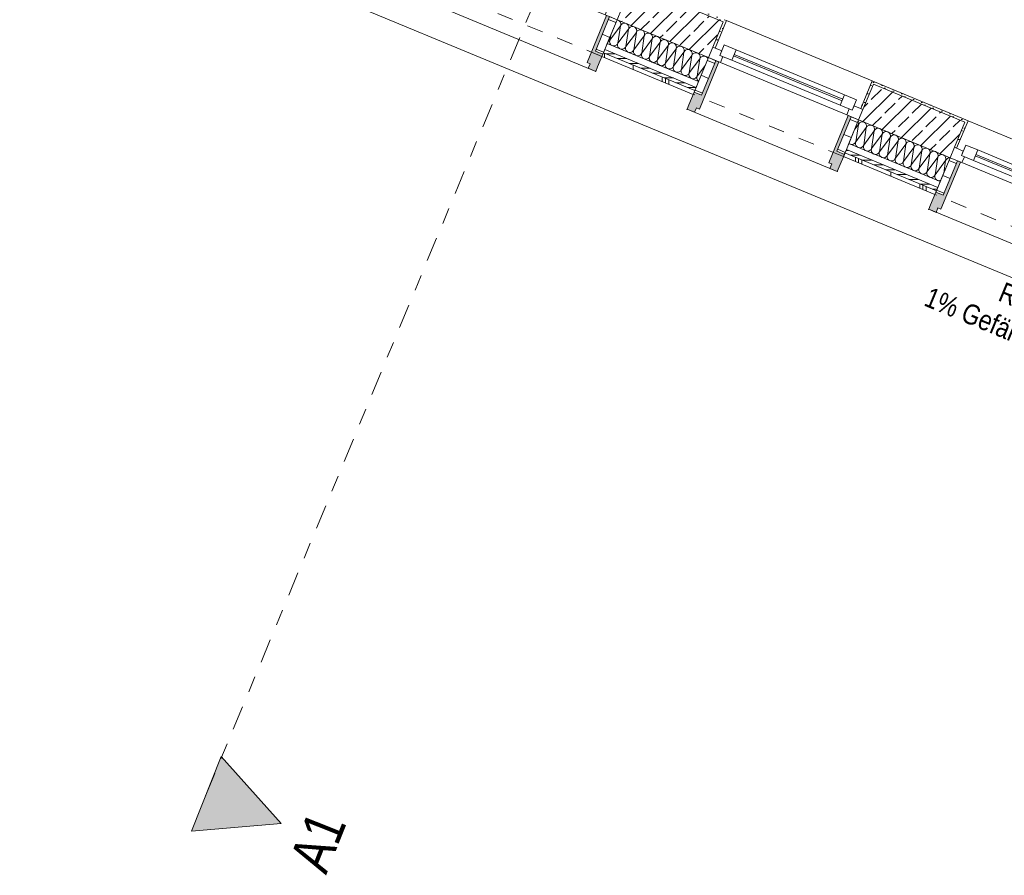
# Model space of a CAD drawing. Header units: metres. Extents: x -79 to 740, y -195 to 69.
# Tile 10 of 200: x -6 to 0, y -12 to -7. Entities that reach past the tile are written whole.
import ezdxf

# ---------------------------------------------------------------- set-up
doc = ezdxf.new("R2010")
doc.units = ezdxf.units.M
doc.header["$MEASUREMENT"] = 0
doc.linetypes.add('Schnittlinie', pattern=[0.3, 0.15, -0.075, 0, -0.075])
doc.linetypes.add('Strichlinie eng', pattern=[0.115, 0.075, -0.04])
for name, color, linetype in [('00 Linien_Kreise_Splines', 7, 'Continuous'), ('70 Entwässerung_Regenwasser', 7, 'Continuous'), ('Neubau_10 Wand außen', 7, 'Continuous')]:
    doc.layers.add(name, color=color, linetype=linetype)
doc.styles.add('ERSTELLTER_STIL_2', font='ARIALN.TTF')
pattern_1 = [(90, (0.02, 0), (-0.4, 0), []), (90, (0, 0), (-0.4, 0), []), (90, (-0.02, 0), (-0.4, 0), []), (90, (0.2, 1), (-0.2, 0), [])]
pattern_2 = [(0, (0, 0), (0, 0.03), [])]
pattern_3 = [(45, (0, 0), (-0.01767767, 0.01767767), [0, -0.025])]
pattern_4 = [(45, (0, 0), (-0.0848528, 0.0848528), []), (45, (-0.04243, 0.04243), (-0.0848528, 0.0848528), [0.09, -0.03])]
pattern_5 = [(0, (0, 0), (0, 0.1), [])]

# ---------------------------------------------------------------- blocks, each defined once
blk = doc.blocks.new('*X198')
at = {"layer": 'Neubau_10 Wand außen', "color": 8, "linetype": 'Continuous', "lineweight": 9}
for p, q in [((-2.3447, -7.0543), (-2.2793, -6.966)), ((-2.2987, -6.9296), (-2.3012, -6.9294)), ((-2.2937, -6.9311), (-2.2987, -6.9296)), ((-2.2954, -7.0747), (-2.2793, -6.966)), ((-2.2891, -6.9336), (-2.2937, -6.9311)), ((-2.285, -6.9369), (-2.2891, -6.9336)), ((-2.2817, -6.941), (-2.285, -6.9369)), ((-2.2793, -6.9456), (-2.2817, -6.941)), ((-2.2777, -6.9506), (-2.2793, -6.9456)), ((-2.2793, -6.966), (-2.2777, -6.961)), ((-2.2768, -6.9614), (-2.2793, -6.966)), ((-2.2772, -6.9558), (-2.2777, -6.9506)), ((-2.2777, -6.961), (-2.2772, -6.9558)), ((-2.2735, -6.9573), (-2.2768, -6.9614)), ((-2.2694, -6.954), (-2.2735, -6.9573)), ((-2.2648, -6.9515), (-2.2694, -6.954)), ((-2.2598, -6.95), (-2.2648, -6.9515)), ((-2.2546, -6.9495), (-2.2598, -6.95)), ((-2.2494, -6.95), (-2.2546, -6.9495)), ((-2.2444, -6.9515), (-2.2494, -6.95)), ((-2.2398, -6.954), (-2.2444, -6.9515)), ((-2.2358, -6.9573), (-2.2398, -6.954)), ((-2.2325, -6.9614), (-2.2358, -6.9573)), ((-2.23, -6.966), (-2.2325, -6.9614)), ((-2.2285, -6.971), (-2.23, -6.966)), ((-2.228, -6.9762), (-2.2285, -6.971)), ((-2.2202, -6.9744), (-2.2242, -6.9777)), ((-2.2156, -6.972), (-2.2202, -6.9744)), ((-2.2106, -6.9704), (-2.2156, -6.972)), ((-2.2054, -6.9699), (-2.2106, -6.9704)), ((-2.2002, -6.9704), (-2.2054, -6.9699)), ((-2.1951, -6.972), (-2.2002, -6.9704)), ((-2.1905, -6.9744), (-2.1951, -6.972)), ((-2.1865, -6.9777), (-2.1905, -6.9744)), ((-2.3447, -7.0543), (-2.3401, -7.0234)), ((-2.2954, -7.0747), (-2.23, -6.9864)), ((-2.2462, -7.0951), (-2.23, -6.9864)), ((-2.2462, -7.0951), (-2.1807, -7.0068)), ((-2.23, -6.9864), (-2.2285, -6.9814)), ((-2.2275, -6.9818), (-2.23, -6.9864)), ((-2.2285, -6.9814), (-2.228, -6.9762)), ((-2.2242, -6.9777), (-2.2275, -6.9818)), ((-2.1969, -7.1156), (-2.1807, -7.0068)), ((-2.1969, -7.1156), (-2.1314, -7.0272)), ((-2.1832, -6.9818), (-2.1865, -6.9777)), ((-2.1807, -6.9864), (-2.1832, -6.9818)), ((-2.1792, -6.9914), (-2.1807, -6.9864)), ((-2.1807, -7.0068), (-2.1792, -7.0018)), ((-2.1783, -7.0022), (-2.1807, -7.0068)), ((-2.1787, -6.9966), (-2.1792, -6.9914)), ((-2.1792, -7.0018), (-2.1787, -6.9966)), ((-2.1749, -6.9981), (-2.1783, -7.0022)), ((-2.1709, -6.9948), (-2.1749, -6.9981)), ((-2.1663, -6.9924), (-2.1709, -6.9948)), ((-2.1613, -6.9909), (-2.1663, -6.9924)), ((-2.1561, -6.9903), (-2.1613, -6.9909)), ((-2.1509, -6.9909), (-2.1561, -6.9903)), ((-2.1459, -6.9924), (-2.1509, -6.9909)), ((-2.1476, -7.136), (-2.1314, -7.0272)), ((-2.1413, -6.9948), (-2.1459, -6.9924)), ((-2.1372, -6.9981), (-2.1413, -6.9948)), ((-2.1339, -7.0022), (-2.1372, -6.9981)), ((-2.1314, -7.0068), (-2.1339, -7.0022)), ((-2.1299, -7.0118), (-2.1314, -7.0068)), ((-2.1314, -7.0272), (-2.1299, -7.0222)), ((-2.129, -7.0226), (-2.1314, -7.0272)), ((-2.1294, -7.017), (-2.1299, -7.0118)), ((-2.1299, -7.0222), (-2.1294, -7.017)), ((-2.1257, -7.0186), (-2.129, -7.0226)), ((-2.1216, -7.0152), (-2.1257, -7.0186)), ((-2.117, -7.0128), (-2.1216, -7.0152)), ((-2.112, -7.0113), (-2.117, -7.0128)), ((-2.1068, -7.0107), (-2.112, -7.0113)), ((-2.1016, -7.0113), (-2.1068, -7.0107)), ((-2.0966, -7.0128), (-2.1016, -7.0113)), ((-2.092, -7.0152), (-2.0966, -7.0128)), ((-2.088, -7.0186), (-2.092, -7.0152)), ((-2.0846, -7.0226), (-2.088, -7.0186)), ((-2.0822, -7.0272), (-2.0846, -7.0226)), ((-2.0807, -7.0322), (-2.0822, -7.0272)), ((-2.0801, -7.0374), (-2.0807, -7.0322)), ((-2.0723, -7.0357), (-2.0764, -7.039)), ((-2.0677, -7.0332), (-2.0723, -7.0357)), ((-2.0627, -7.0317), (-2.0677, -7.0332)), ((-2.0575, -7.0312), (-2.0627, -7.0317)), ((-2.0523, -7.0317), (-2.0575, -7.0312)), ((-2.0473, -7.0332), (-2.0523, -7.0317)), ((-2.0427, -7.0357), (-2.0473, -7.0332)), ((-2.0387, -7.039), (-2.0427, -7.0357)), ((-2.3588, -7.0686), (-2.3545, -7.0663)), ((-2.3545, -7.0663), (-2.3505, -7.063)), ((-2.3505, -7.063), (-2.3472, -7.0589)), ((-2.3472, -7.0589), (-2.3447, -7.0543)), ((-2.3462, -7.0593), (-2.3468, -7.0645)), ((-2.3468, -7.0645), (-2.3462, -7.0697)), ((-2.3447, -7.0543), (-2.3462, -7.0593)), ((-2.3462, -7.0697), (-2.3447, -7.0747)), ((-2.3447, -7.0747), (-2.3423, -7.0793)), ((-2.3423, -7.0793), (-2.3389, -7.0834)), ((-2.3389, -7.0834), (-2.3349, -7.0867)), ((-2.3349, -7.0867), (-2.3303, -7.0892)), ((-2.3303, -7.0892), (-2.3253, -7.0907)), ((-2.3253, -7.0907), (-2.3201, -7.0912)), ((-2.3201, -7.0912), (-2.3149, -7.0907)), ((-2.3149, -7.0907), (-2.3099, -7.0892)), ((-2.3099, -7.0892), (-2.3053, -7.0867)), ((-2.3053, -7.0867), (-2.3012, -7.0834)), ((-2.3012, -7.0834), (-2.2979, -7.0793)), ((-2.2979, -7.0793), (-2.2954, -7.0747)), ((-2.297, -7.0797), (-2.2975, -7.0849)), ((-2.2975, -7.0849), (-2.297, -7.0901)), ((-2.2954, -7.0747), (-2.297, -7.0797)), ((-2.297, -7.0901), (-2.2954, -7.0951)), ((-2.2954, -7.0951), (-2.293, -7.0998)), ((-2.2486, -7.0998), (-2.2462, -7.0951)), ((-2.2462, -7.0951), (-2.2477, -7.1001)), ((-2.1476, -7.136), (-2.0822, -7.0476)), ((-2.0984, -7.1564), (-2.0822, -7.0476)), ((-2.0984, -7.1564), (-2.0329, -7.068)), ((-2.0822, -7.0476), (-2.0807, -7.0426)), ((-2.0797, -7.043), (-2.0822, -7.0476)), ((-2.0807, -7.0426), (-2.0801, -7.0374)), ((-2.0764, -7.039), (-2.0797, -7.043)), ((-2.0491, -7.1768), (-2.0329, -7.068)), ((-2.0491, -7.1768), (-1.9836, -7.0884)), ((-2.0354, -7.043), (-2.0387, -7.039)), ((-2.0329, -7.0476), (-2.0354, -7.043)), ((-2.0314, -7.0526), (-2.0329, -7.0476)), ((-2.0329, -7.068), (-2.0314, -7.063)), ((-2.0304, -7.0634), (-2.0329, -7.068)), ((-2.0309, -7.0578), (-2.0314, -7.0526)), ((-2.0314, -7.063), (-2.0309, -7.0578)), ((-2.0271, -7.0594), (-2.0304, -7.0634)), ((-2.0231, -7.0561), (-2.0271, -7.0594)), ((-2.0185, -7.0536), (-2.0231, -7.0561)), ((-2.0135, -7.0521), (-2.0185, -7.0536)), ((-2.0083, -7.0516), (-2.0135, -7.0521)), ((-2.0031, -7.0521), (-2.0083, -7.0516)), ((-1.9981, -7.0536), (-2.0031, -7.0521)), ((-1.9998, -7.1972), (-1.9836, -7.0884)), ((-1.9934, -7.0561), (-1.9981, -7.0536)), ((-1.9894, -7.0594), (-1.9934, -7.0561)), ((-1.9861, -7.0634), (-1.9894, -7.0594)), ((-1.9836, -7.068), (-1.9861, -7.0634)), ((-1.9821, -7.073), (-1.9836, -7.068)), ((-1.9836, -7.0884), (-1.9821, -7.0834)), ((-1.9812, -7.0838), (-1.9836, -7.0884)), ((-1.9816, -7.0782), (-1.9821, -7.073)), ((-1.9821, -7.0834), (-1.9816, -7.0782)), ((-1.9778, -7.0798), (-1.9812, -7.0838)), ((-1.9738, -7.0765), (-1.9778, -7.0798)), ((-1.9692, -7.074), (-1.9738, -7.0765)), ((-1.9642, -7.0725), (-1.9692, -7.074)), ((-1.959, -7.072), (-1.9642, -7.0725)), ((-1.9538, -7.0725), (-1.959, -7.072)), ((-1.9488, -7.074), (-1.9538, -7.0725)), ((-1.9442, -7.0765), (-1.9488, -7.074)), ((-1.9401, -7.0798), (-1.9442, -7.0765)), ((-1.9368, -7.0838), (-1.9401, -7.0798)), ((-1.9343, -7.0884), (-1.9368, -7.0838)), ((-1.9328, -7.0934), (-1.9343, -7.0884)), ((-1.9323, -7.0986), (-1.9328, -7.0934)), ((-1.9245, -7.0969), (-1.9286, -7.1002)), ((-1.9199, -7.0944), (-1.9245, -7.0969)), ((-1.9149, -7.0929), (-1.9199, -7.0944)), ((-1.9097, -7.0924), (-1.9149, -7.0929)), ((-1.9045, -7.0929), (-1.9097, -7.0924)), ((-1.8995, -7.0944), (-1.9045, -7.0929)), ((-1.8949, -7.0969), (-1.8995, -7.0944)), ((-1.8909, -7.1002), (-1.8949, -7.0969)), ((-2.293, -7.0998), (-2.2897, -7.1038)), ((-2.2897, -7.1038), (-2.2856, -7.1071)), ((-2.2856, -7.1071), (-2.281, -7.1096)), ((-2.281, -7.1096), (-2.276, -7.1111)), ((-2.276, -7.1111), (-2.2708, -7.1116)), ((-2.2708, -7.1116), (-2.2656, -7.1111)), ((-2.2656, -7.1111), (-2.2606, -7.1096)), ((-2.2606, -7.1096), (-2.256, -7.1071)), ((-2.256, -7.1071), (-2.252, -7.1038)), ((-2.252, -7.1038), (-2.2486, -7.0998)), ((-2.2477, -7.1001), (-2.2482, -7.1053)), ((-2.2482, -7.1053), (-2.2477, -7.1105)), ((-2.2477, -7.1105), (-2.2462, -7.1156)), ((-2.2462, -7.1156), (-2.2437, -7.1202)), ((-2.2437, -7.1202), (-2.2404, -7.1242)), ((-2.2404, -7.1242), (-2.2364, -7.1275)), ((-2.2364, -7.1275), (-2.2317, -7.13)), ((-2.2317, -7.13), (-2.2267, -7.1315)), ((-2.2267, -7.1315), (-2.2215, -7.132)), ((-2.2215, -7.132), (-2.2163, -7.1315)), ((-2.2163, -7.1315), (-2.2113, -7.13)), ((-2.2113, -7.13), (-2.2067, -7.1275)), ((-2.2067, -7.1275), (-2.2027, -7.1242)), ((-2.2027, -7.1242), (-2.1994, -7.1202)), ((-2.1994, -7.1202), (-2.1969, -7.1156)), ((-2.1984, -7.1206), (-2.1989, -7.1258)), ((-2.1989, -7.1258), (-2.1984, -7.131)), ((-2.1969, -7.1156), (-2.1984, -7.1206)), ((-2.1984, -7.131), (-2.1969, -7.136)), ((-2.1969, -7.136), (-2.1944, -7.1406)), ((-2.1944, -7.1406), (-2.1911, -7.1446)), ((-2.1911, -7.1446), (-2.1871, -7.1479)), ((-2.1871, -7.1479), (-2.1825, -7.1504)), ((-2.1825, -7.1504), (-2.1775, -7.1519)), ((-2.1775, -7.1519), (-2.1723, -7.1524)), ((-2.1723, -7.1524), (-2.1671, -7.1519)), ((-2.1671, -7.1519), (-2.1621, -7.1504)), ((-2.1621, -7.1504), (-2.1574, -7.1479)), ((-2.1574, -7.1479), (-2.1534, -7.1446)), ((-2.1534, -7.1446), (-2.1501, -7.1406)), ((-2.1501, -7.1406), (-2.1476, -7.136)), ((-2.1491, -7.141), (-2.1497, -7.1462)), ((-2.1497, -7.1462), (-2.1491, -7.1514)), ((-2.1476, -7.136), (-2.1491, -7.141)), ((-2.1491, -7.1514), (-2.1476, -7.1564)), ((-2.1476, -7.1564), (-2.1452, -7.161)), ((-2.1008, -7.161), (-2.0984, -7.1564)), ((-2.0984, -7.1564), (-2.0999, -7.1614)), ((-1.9998, -7.1972), (-1.9343, -7.1088)), ((-1.9505, -7.2176), (-1.9343, -7.1088)), ((-1.9505, -7.2176), (-1.8851, -7.1293)), ((-1.9343, -7.1088), (-1.9328, -7.1038)), ((-1.9319, -7.1042), (-1.9343, -7.1088)), ((-1.9328, -7.1038), (-1.9323, -7.0986)), ((-1.9286, -7.1002), (-1.9319, -7.1042)), ((-1.9013, -7.238), (-1.8851, -7.1293)), ((-1.9013, -7.238), (-1.8358, -7.1497)), ((-1.8875, -7.1042), (-1.8909, -7.1002)), ((-1.8851, -7.1088), (-1.8875, -7.1042)), ((-1.8836, -7.1139), (-1.8851, -7.1088)), ((-1.8851, -7.1293), (-1.8836, -7.1243)), ((-1.8826, -7.1246), (-1.8851, -7.1293)), ((-1.883, -7.1191), (-1.8836, -7.1139)), ((-1.8836, -7.1243), (-1.883, -7.1191)), ((-1.8793, -7.1206), (-1.8826, -7.1246)), ((-1.8753, -7.1173), (-1.8793, -7.1206)), ((-1.8706, -7.1148), (-1.8753, -7.1173)), ((-1.8656, -7.1133), (-1.8706, -7.1148)), ((-1.8604, -7.1128), (-1.8656, -7.1133)), ((-1.8552, -7.1133), (-1.8604, -7.1128)), ((-1.8502, -7.1148), (-1.8552, -7.1133)), ((-1.852, -7.2584), (-1.8358, -7.1497)), ((-1.8456, -7.1173), (-1.8502, -7.1148)), ((-1.8416, -7.1206), (-1.8456, -7.1173)), ((-1.8383, -7.1246), (-1.8416, -7.1206)), ((-1.8358, -7.1293), (-1.8383, -7.1246)), ((-1.8343, -7.1343), (-1.8358, -7.1293)), ((-1.8358, -7.1497), (-1.8343, -7.1447)), ((-1.8333, -7.1451), (-1.8358, -7.1497)), ((-1.8338, -7.1395), (-1.8343, -7.1343)), ((-1.8343, -7.1447), (-1.8338, -7.1395)), ((-1.83, -7.141), (-1.8333, -7.1451)), ((-1.826, -7.1377), (-1.83, -7.141)), ((-1.8214, -7.1352), (-1.826, -7.1377)), ((-1.8164, -7.1337), (-1.8214, -7.1352)), ((-1.8112, -7.1332), (-1.8164, -7.1337)), ((-1.806, -7.1337), (-1.8112, -7.1332)), ((-1.801, -7.1352), (-1.806, -7.1337)), ((-1.7963, -7.1377), (-1.801, -7.1352)), ((-1.7923, -7.141), (-1.7963, -7.1377)), ((-1.789, -7.1451), (-1.7923, -7.141)), ((-1.7865, -7.1497), (-1.789, -7.1451)), ((-1.785, -7.1547), (-1.7865, -7.1497)), ((-1.7845, -7.1599), (-1.785, -7.1547)), ((-1.7767, -7.1581), (-1.7807, -7.1614)), ((-1.7721, -7.1556), (-1.7767, -7.1581)), ((-1.7671, -7.1541), (-1.7721, -7.1556)), ((-1.7619, -7.1536), (-1.7671, -7.1541)), ((-1.7567, -7.1541), (-1.7619, -7.1536)), ((-1.7517, -7.1556), (-1.7567, -7.1541)), ((-1.7471, -7.1581), (-1.7517, -7.1556)), ((-1.743, -7.1614), (-1.7471, -7.1581)), ((-2.1452, -7.161), (-2.1418, -7.165)), ((-2.1418, -7.165), (-2.1378, -7.1683)), ((-2.1378, -7.1683), (-2.1332, -7.1708)), ((-2.1332, -7.1708), (-2.1282, -7.1723)), ((-2.1282, -7.1723), (-2.123, -7.1728)), ((-2.123, -7.1728), (-2.1178, -7.1723)), ((-2.1178, -7.1723), (-2.1128, -7.1708)), ((-2.1128, -7.1708), (-2.1082, -7.1683)), ((-2.1082, -7.1683), (-2.1041, -7.165)), ((-2.1041, -7.165), (-2.1008, -7.161)), ((-2.0999, -7.1614), (-2.1004, -7.1666)), ((-2.1004, -7.1666), (-2.0999, -7.1718)), ((-2.0999, -7.1718), (-2.0984, -7.1768)), ((-2.0984, -7.1768), (-2.0959, -7.1814)), ((-2.0959, -7.1814), (-2.0926, -7.1854)), ((-2.0926, -7.1854), (-2.0885, -7.1887)), ((-2.0885, -7.1887), (-2.0839, -7.1912)), ((-2.0839, -7.1912), (-2.0789, -7.1927)), ((-2.0789, -7.1927), (-2.0737, -7.1932)), ((-2.0737, -7.1932), (-2.0685, -7.1927)), ((-2.0685, -7.1927), (-2.0635, -7.1912)), ((-2.0635, -7.1912), (-2.0589, -7.1887)), ((-2.0589, -7.1887), (-2.0549, -7.1854)), ((-2.0549, -7.1854), (-2.0515, -7.1814)), ((-2.0515, -7.1814), (-2.0491, -7.1768)), ((-2.0506, -7.1818), (-2.0511, -7.187)), ((-2.0511, -7.187), (-2.0506, -7.1922)), ((-2.0491, -7.1768), (-2.0506, -7.1818)), ((-2.0506, -7.1922), (-2.0491, -7.1972)), ((-2.0491, -7.1972), (-2.0466, -7.2018)), ((-2.0466, -7.2018), (-2.0433, -7.2058)), ((-2.0433, -7.2058), (-2.0393, -7.2092)), ((-2.0393, -7.2092), (-2.0346, -7.2116)), ((-2.0346, -7.2116), (-2.0296, -7.2131)), ((-2.0296, -7.2131), (-2.0244, -7.2137)), ((-2.0244, -7.2137), (-2.0192, -7.2131)), ((-2.0192, -7.2131), (-2.0142, -7.2116)), ((-2.0142, -7.2116), (-2.0096, -7.2092)), ((-2.0096, -7.2092), (-2.0056, -7.2058)), ((-2.0056, -7.2058), (-2.0023, -7.2018)), ((-2.0023, -7.2018), (-1.9998, -7.1972)), ((-2.0013, -7.2022), (-2.0018, -7.2074)), ((-2.0018, -7.2074), (-2.0013, -7.2126)), ((-1.9998, -7.1972), (-2.0013, -7.2022)), ((-2.0013, -7.2126), (-1.9998, -7.2176)), ((-1.9998, -7.2176), (-1.9973, -7.2222)), ((-1.953, -7.2222), (-1.9505, -7.2176)), ((-1.9505, -7.2176), (-1.952, -7.2226)), ((-1.852, -7.2584), (-1.7865, -7.1701)), ((-1.8027, -7.2788), (-1.7865, -7.1701)), ((-1.8027, -7.2788), (-1.7518, -7.2101)), ((-1.7865, -7.1701), (-1.785, -7.1651)), ((-1.7841, -7.1655), (-1.7865, -7.1701)), ((-1.785, -7.1651), (-1.7845, -7.1599)), ((-1.7807, -7.1614), (-1.7841, -7.1655)), ((-1.7397, -7.1655), (-1.743, -7.1614)), ((-1.7373, -7.1701), (-1.7397, -7.1655)), ((-1.7364, -7.173), (-1.7373, -7.1701)), ((-1.9973, -7.2222), (-1.994, -7.2263)), ((-1.994, -7.2263), (-1.99, -7.2296)), ((-1.99, -7.2296), (-1.9854, -7.232)), ((-1.9854, -7.232), (-1.9804, -7.2336)), ((-1.9804, -7.2336), (-1.9752, -7.2341)), ((-1.9752, -7.2341), (-1.97, -7.2336)), ((-1.97, -7.2336), (-1.965, -7.232)), ((-1.965, -7.232), (-1.9604, -7.2296)), ((-1.9604, -7.2296), (-1.9563, -7.2263)), ((-1.9563, -7.2263), (-1.953, -7.2222)), ((-1.952, -7.2226), (-1.9526, -7.2278)), ((-1.9526, -7.2278), (-1.952, -7.233)), ((-1.952, -7.233), (-1.9505, -7.238)), ((-1.9505, -7.238), (-1.9481, -7.2426)), ((-1.9481, -7.2426), (-1.9448, -7.2467)), ((-1.9448, -7.2467), (-1.9407, -7.25)), ((-1.9407, -7.25), (-1.9361, -7.2524)), ((-1.9361, -7.2524), (-1.9311, -7.254)), ((-1.9311, -7.254), (-1.9259, -7.2545)), ((-1.9259, -7.2545), (-1.9207, -7.254)), ((-1.9207, -7.254), (-1.9157, -7.2524)), ((-1.9157, -7.2524), (-1.9111, -7.25)), ((-1.9111, -7.25), (-1.907, -7.2467)), ((-1.907, -7.2467), (-1.9037, -7.2426)), ((-1.9037, -7.2426), (-1.9013, -7.238)), ((-1.9028, -7.243), (-1.9033, -7.2482)), ((-1.9033, -7.2482), (-1.9028, -7.2534)), ((-1.9013, -7.238), (-1.9028, -7.243)), ((-1.9028, -7.2534), (-1.9013, -7.2584)), ((-1.9013, -7.2584), (-1.8988, -7.263)), ((-1.8988, -7.263), (-1.8955, -7.2671)), ((-1.8955, -7.2671), (-1.8914, -7.2704)), ((-1.8914, -7.2704), (-1.8868, -7.2729)), ((-1.8868, -7.2729), (-1.8818, -7.2744)), ((-1.8818, -7.2744), (-1.8766, -7.2749)), ((-1.8766, -7.2749), (-1.8714, -7.2744)), ((-1.8714, -7.2744), (-1.8664, -7.2729)), ((-1.8664, -7.2729), (-1.8618, -7.2704)), ((-1.8618, -7.2704), (-1.8578, -7.2671)), ((-1.8578, -7.2671), (-1.8544, -7.263)), ((-1.8544, -7.263), (-1.852, -7.2584)), ((-1.8535, -7.2634), (-1.854, -7.2686)), ((-1.854, -7.2686), (-1.8535, -7.2738)), ((-1.852, -7.2584), (-1.8535, -7.2634)), ((-1.8535, -7.2738), (-1.852, -7.2788)), ((-1.852, -7.2788), (-1.8495, -7.2834)), ((-1.8052, -7.2834), (-1.8027, -7.2788)), ((-1.8027, -7.2788), (-1.8042, -7.2838)), ((-1.8495, -7.2834), (-1.8462, -7.2875)), ((-1.8462, -7.2875), (-1.8422, -7.2908)), ((-1.8422, -7.2908), (-1.8376, -7.2933)), ((-1.8376, -7.2933), (-1.8326, -7.2948)), ((-1.8326, -7.2948), (-1.8273, -7.2953)), ((-1.8273, -7.2953), (-1.8221, -7.2948)), ((-1.8221, -7.2948), (-1.8171, -7.2933)), ((-1.8171, -7.2933), (-1.8125, -7.2908)), ((-1.8125, -7.2908), (-1.8085, -7.2875)), ((-1.8085, -7.2875), (-1.8052, -7.2834)), ((-1.8042, -7.2838), (-1.8047, -7.289)), ((-1.8047, -7.289), (-1.8042, -7.2942)), ((-1.8042, -7.2942), (-1.8027, -7.2992)), ((-1.8027, -7.2992), (-1.8002, -7.3039)), ((-1.8002, -7.3039), (-1.7969, -7.3079)), ((-1.7969, -7.3079), (-1.7935, -7.3107))]:
    blk.add_line(p, q, dxfattribs=at)
blk = doc.blocks.new('*X199')
at = {"layer": 'Neubau_10 Wand außen', "color": 8, "linetype": 'Continuous', "lineweight": 9}
for p, q in [((-0.8237, -7.6089), (-0.8011, -7.5783)), ((-0.8172, -7.687), (-0.8011, -7.5783)), ((-0.8172, -7.687), (-0.7518, -7.5987)), ((-0.768, -7.7074), (-0.7518, -7.5987)), ((-0.768, -7.7074), (-0.7025, -7.6191)), ((-0.7187, -7.7278), (-0.7025, -7.6191)), ((-0.7187, -7.7278), (-0.6532, -7.6395)), ((-0.6694, -7.7483), (-0.6532, -7.6395)), ((-0.6694, -7.7483), (-0.604, -7.6599)), ((-0.6201, -7.7687), (-0.604, -7.6599)), ((-0.6201, -7.7687), (-0.5547, -7.6803)), ((-0.5709, -7.7891), (-0.5547, -7.6803)), ((-0.5709, -7.7891), (-0.5054, -7.7007)), ((-0.5216, -7.8095), (-0.5054, -7.7007)), ((-0.5216, -7.8095), (-0.4561, -7.7211)), ((-0.4723, -7.8299), (-0.4561, -7.7211)), ((-0.4723, -7.8299), (-0.4069, -7.7416)), ((-0.4231, -7.8503), (-0.4069, -7.7416)), ((-0.4231, -7.8503), (-0.3576, -7.762)), ((-0.3738, -7.8707), (-0.3576, -7.762)), ((-0.3738, -7.8707), (-0.3083, -7.7824)), ((-0.3245, -7.8911), (-0.3083, -7.7824)), ((-0.3245, -7.8911), (-0.259, -7.8028)), ((-0.2706, -7.8806), (-0.259, -7.8028))]:
    blk.add_line(p, q, dxfattribs=at)
for centre, start, end in [((-0.8257, -7.5681), 337.5, 26.69311), ((-0.7764, -7.5885), 67.5, 157.5), ((-0.7764, -7.5885), 337.5, 67.5), ((-0.7271, -7.6089), 67.5, 157.5), ((-0.7271, -7.6089), 337.5, 67.5), ((-0.6779, -7.6293), 67.5, 157.5), ((-0.6779, -7.6293), 337.5, 67.5), ((-0.6286, -7.6497), 67.5, 157.5), ((-0.6286, -7.6497), 337.5, 67.5), ((-0.5793, -7.6701), 67.5, 157.5), ((-0.5793, -7.6701), 337.5, 67.5), ((-0.8419, -7.6768), 227.22719, 247.5), ((-0.8419, -7.6768), 247.5, 337.5), ((-0.7926, -7.6972), 157.5, 247.5), ((-0.7926, -7.6972), 247.5, 337.5), ((-0.7433, -7.7176), 157.5, 247.5), ((-0.5301, -7.6905), 67.5, 157.5), ((-0.5301, -7.6905), 337.5, 67.5), ((-0.4808, -7.7109), 67.5, 157.5), ((-0.4808, -7.7109), 337.5, 67.5), ((-0.4315, -7.7313), 67.5, 157.5), ((-0.4315, -7.7313), 337.5, 67.5), ((-0.7433, -7.7176), 247.5, 337.5), ((-0.6941, -7.7381), 157.5, 247.5), ((-0.6941, -7.7381), 247.5, 337.5), ((-0.6448, -7.7585), 157.5, 247.5), ((-0.6448, -7.7585), 247.5, 337.5), ((-0.5955, -7.7789), 157.5, 247.5), ((-0.3822, -7.7518), 67.5, 157.5), ((-0.3822, -7.7518), 337.5, 67.5), ((-0.333, -7.7722), 67.5, 157.5), ((-0.333, -7.7722), 337.5, 67.5), ((-0.2837, -7.7926), 67.5, 157.5), ((-0.2837, -7.7926), 337.5, 67.5), ((-0.5955, -7.7789), 247.5, 337.5), ((-0.5462, -7.7993), 157.5, 247.5), ((-0.5462, -7.7993), 247.5, 337.5), ((-0.497, -7.8197), 157.5, 247.5), ((-0.497, -7.8197), 247.5, 337.5), ((-0.4477, -7.8401), 157.5, 247.5), ((-0.2344, -7.813), 83.99845, 157.5), ((-0.4477, -7.8401), 247.5, 337.5), ((-0.3984, -7.8605), 157.5, 247.5), ((-0.3984, -7.8605), 247.5, 337.5), ((-0.3491, -7.8809), 157.5, 247.5), ((-0.3491, -7.8809), 247.5, 337.5), ((-0.2999, -7.9013), 157.5, 247.5), ((-0.2999, -7.9013), 247.5, 293.22613)]:
    blk.add_arc(centre, 0.0267, start, end, dxfattribs=at)
blk = doc.blocks.new('1-Flügelfenster 27_7')
at = {"layer": 'Neubau_10 Wand außen', "linetype": 'Continuous', "lineweight": 0, "true_color": 0x000000}
for points in [[(-0.505, -0.387), (-0.505, -0.417), (-0.455, -0.417), (-0.455, -0.387), (-0.435, -0.387), (-0.435, -0.07), (-0.455, -0.07), (-0.455, -0.302), (-0.505, -0.302)], [(0.505, -0.387), (0.505, -0.302), (0.455, -0.302), (0.455, -0.07), (0.435, -0.07), (0.435, -0.387), (0.455, -0.387), (0.455, -0.417), (0.505, -0.417)]]:
    blk.add_hatch(color=18, dxfattribs=at).paths.add_polyline_path(points)
h = blk.add_hatch(dxfattribs=at)
h.set_pattern_fill('Holz_Schalung_liegend_10_5B', color=18, style=0, pattern_type=2)
h.set_pattern_definition(pattern_5)
h.paths.add_polyline_path([(-0.505, -0.07), (-0.505, -0.302), (-0.455, -0.302), (-0.455, -0.07)])
h = blk.add_hatch(dxfattribs=at)
h.set_pattern_fill('Holz_Schalung_liegend_10_5B', color=18, style=0, pattern_type=2)
h.set_pattern_definition(pattern_5)
h.paths.add_polyline_path([(0.505, -0.07), (0.455, -0.07), (0.455, -0.302), (0.505, -0.302)])
at = {"layer": 'Neubau_10 Wand außen', "color": 7, "linetype": 'Continuous', "lineweight": 13}
for p, q in [((-0.505, 0.185), (-0.49, 0.185)), ((-0.49, 0), (-0.49, 0.185)), ((0.505, 0.185), (0.49, 0.185)), ((0.49, 0), (0.49, 0.185)), ((-0.505, 0), (-0.445, 0)), ((-0.505, -0.07), (-0.505, 0)), ((-0.505, -0.07), (-0.505, 0)), ((-0.445, -0.03), (-0.445, 0.04)), ((-0.445, 0.04), (-0.365, 0.04)), ((-0.445, 0), (-0.445, -0.03)), ((-0.365, 0.04), (0.365, 0.04)), ((-0.365, 0.04), (-0.365, -0.03)), ((-0.365, 0.01), (0.365, 0.01)), ((0.365, -0.03), (0.365, 0.04)), ((0.365, 0.04), (0.445, 0.04)), ((0.445, 0.04), (0.445, -0.03)), ((0.445, -0.03), (0.445, 0)), ((0.445, 0), (0.505, 0)), ((0.505, -0.07), (0.505, 0)), ((0.505, -0.07), (0.505, 0)), ((-0.445, -0.03), (-0.425, -0.03)), ((-0.365, -0.03), (-0.445, -0.03)), ((-0.425, -0.03), (-0.425, -0.07)), ((0.365, 0), (-0.365, 0)), ((0.365, -0.03), (-0.365, -0.03)), ((0.445, -0.03), (0.365, -0.03)), ((0.425, -0.07), (0.425, -0.03)), ((0.425, -0.03), (0.445, -0.03)), ((-0.425, -0.07), (-0.505, -0.07)), ((-0.505, -0.23), (-0.505, -0.07)), ((0.425, -0.07), (-0.425, -0.07)), ((0.505, -0.07), (0.425, -0.07)), ((0.505, -0.23), (0.505, -0.07)), ((-0.505, -0.27), (-0.505, -0.23)), ((0.505, -0.27), (0.505, -0.23)), ((-0.505, -0.292), (-0.505, -0.27)), ((-0.505, -0.317), (-0.505, -0.292)), ((0.505, -0.292), (0.505, -0.27)), ((0.505, -0.317), (0.505, -0.292))]:
    blk.add_line(p, q, dxfattribs=at)
at = {"layer": 'Neubau_10 Wand außen', "color": 7, "linetype": 'Continuous', "lineweight": 9}
for p, q in [((-0.49, 0.185), (0.49, 0.185)), ((-0.455, -0.302), (-0.455, -0.07)), ((-0.455, -0.07), (-0.435, -0.07)), ((-0.435, -0.07), (-0.435, -0.387)), ((0.455, -0.07), (0.435, -0.07)), ((0.435, -0.07), (0.435, -0.387)), ((0.455, -0.302), (0.455, -0.07)), ((-0.505, -0.387), (-0.505, -0.302)), ((-0.505, -0.302), (-0.455, -0.302)), ((0.505, -0.302), (0.455, -0.302)), ((0.505, -0.387), (0.505, -0.302)), ((-0.505, -0.417), (-0.505, -0.387)), ((-0.455, -0.417), (-0.505, -0.417)), ((-0.505, -0.417), (0.505, -0.417)), ((-0.435, -0.387), (-0.455, -0.387)), ((-0.455, -0.387), (-0.455, -0.417)), ((0.435, -0.387), (0.455, -0.387)), ((0.455, -0.387), (0.455, -0.417)), ((0.455, -0.417), (0.505, -0.417)), ((0.505, -0.417), (0.505, -0.387))]:
    blk.add_line(p, q, dxfattribs=at)
at = {"layer": 'Neubau_10 Wand außen', "color": 7, "linetype": 'Strichlinie eng', "lineweight": 9}
blk.add_line((-0.505, -0.317), (0.505, -0.317), dxfattribs=at)
at = {"layer": 'Neubau_10 Wand außen', "color": 7, "linetype": 'Continuous', "lineweight": 9, "flags": 128}
for points in [[(-0.505, -0.07), (-0.455, -0.07), (-0.455, -0.302), (-0.505, -0.302)], [(0.505, -0.07), (0.455, -0.07), (0.455, -0.302), (0.505, -0.302)]]:
    blk.add_lwpolyline(points, close=True, dxfattribs=at)
at = {"layer": 'Neubau_10 Wand außen', "color": 7, "linetype": 'Continuous', "lineweight": 9}
for p in [(-0.505, -0.417), (0.505, -0.417)]:
    blk.add_point(p, dxfattribs=at)

msp = doc.modelspace()

# ---------------------------------------------------------------- hatches: boundary and pattern name
at = {"layer": '00 Linien_Kreise_Splines', "linetype": 'Continuous', "lineweight": 18, "true_color": 0x1f1f1f}
msp.add_hatch(color=250, dxfattribs=at).paths.add_polyline_path([(-4.76, -11.5042), (-4.3875, -11.9211), (-4.9445, -11.9689)])
at = {"layer": 'Neubau_10 Wand außen', "linetype": 'Continuous', "lineweight": 0, "true_color": 0x000000}
h = msp.add_hatch(dxfattribs=at)
h.set_pattern_fill('Beton_Stahlbeton_0001', color=18, style=0, pattern_type=2)
h.set_pattern_definition(pattern_4)
h.paths.add_polyline_path([(-2.2739, -6.8636), (-2.3007, -6.9282), (-1.7325, -7.1636), (-1.7057, -7.0989), (-1.6407, -6.9419), (-2.2088, -6.7065)])
h = msp.add_hatch(dxfattribs=at)
h.set_pattern_fill('Gips_0001', color=18, style=0, pattern_type=2)
h.set_pattern_definition(pattern_3)
h.paths.add_polyline_path([(-2.2031, -6.6927), (-2.2088, -6.7065), (-1.6407, -6.9419), (-1.6349, -6.928)])
h = msp.add_hatch(dxfattribs=at)
h.set_pattern_fill('Gips_0001', color=18, style=0, pattern_type=2)
h.set_pattern_definition(pattern_3)
h.paths.add_polyline_path([(-1.6349, -6.928), (-1.6407, -6.9419), (-1.7057, -7.0989), (-1.6919, -7.1047), (-1.6211, -6.9337)])
h = msp.add_hatch(dxfattribs=at)
h.set_pattern_fill('Metall_Zinkblech_0001', color=18, style=0, pattern_type=2)
h.set_pattern_definition(pattern_1)
h.paths.add_polyline_path([(-2.3952, -7.1564), (-1.827, -7.3918), (-1.8175, -7.3687), (-2.3856, -7.1333)])
h = msp.add_hatch(dxfattribs=at)
h.set_pattern_fill('Holzwerkstoff_Sperrholz__D2', color=18, style=0, pattern_type=2)
h.set_pattern_definition(pattern_2)
h.paths.add_polyline_path([(-2.3856, -7.1333), (-1.8175, -7.3687), (-1.809, -7.3484), (-2.3772, -7.113)])
h = msp.add_hatch(dxfattribs=at)
h.set_pattern_fill('Beton_Stahlbeton_0001', color=18, style=0, pattern_type=2)
h.set_pattern_definition(pattern_4)
h.paths.add_polyline_path([(-0.7726, -7.4854), (-0.7994, -7.5501), (-0.2312, -7.7855), (-0.2044, -7.7208), (-0.1394, -7.5637), (-0.7075, -7.3284)])
h = msp.add_hatch(dxfattribs=at)
h.set_pattern_fill('Gips_0001', color=18, style=0, pattern_type=2)
h.set_pattern_definition(pattern_3)
h.paths.add_polyline_path([(-0.7157, -7.3088), (-0.7865, -7.4797), (-0.7726, -7.4854), (-0.7075, -7.3284), (-0.7018, -7.3145)])
h = msp.add_hatch(dxfattribs=at)
h.set_pattern_fill('Gips_0001', color=18, style=0, pattern_type=2)
h.set_pattern_definition(pattern_3)
h.paths.add_polyline_path([(-0.7018, -7.3145), (-0.7075, -7.3284), (-0.1394, -7.5637), (-0.1336, -7.5499)])
h = msp.add_hatch(dxfattribs=at)
h.set_pattern_fill('Gips_0001', color=18, style=0, pattern_type=2)
h.set_pattern_definition(pattern_3)
h.paths.add_polyline_path([(-0.1336, -7.5499), (-0.1394, -7.5637), (-0.2044, -7.7208), (-0.1906, -7.7265), (-0.1198, -7.5556)])
h = msp.add_hatch(dxfattribs=at)
h.set_pattern_fill('Metall_Zinkblech_0001', color=18, style=0, pattern_type=2)
h.set_pattern_definition(pattern_1)
h.paths.add_polyline_path([(-0.8939, -7.7783), (-0.3257, -8.0136), (-0.3162, -7.9906), (-0.8843, -7.7552)])
h = msp.add_hatch(dxfattribs=at)
h.set_pattern_fill('Holzwerkstoff_Sperrholz__D2', color=18, style=0, pattern_type=2)
h.set_pattern_definition(pattern_2)
h.paths.add_polyline_path([(-0.8843, -7.7552), (-0.3162, -7.9906), (-0.3077, -7.9702), (-0.8759, -7.7349)])

# ---------------------------------------------------------------- linework, layer by layer
at = {"layer": '00 Linien_Kreise_Splines', "color": 7, "linetype": 'Schnittlinie', "lineweight": 9}
msp.add_lwpolyline([(-4.8577, -11.7502), (13.1391, 31.6887)], dxfattribs=at)
at = {"layer": '00 Linien_Kreise_Splines', "color": 7, "linetype": 'Continuous', "lineweight": 9, "flags": 128}
msp.add_lwpolyline([(-4.76, -11.5042), (-4.3875, -11.9211), (-4.9445, -11.9689)], close=True, dxfattribs=at)
at = {"layer": '70 Entwässerung_Regenwasser', "color": 140, "linetype": 'Continuous', "lineweight": 18, "true_color": 0x00a8ff}
msp.add_line((-6.013, -5.9772), (8.4218, -11.9562), dxfattribs=at)
at = {"layer": 'Neubau_10 Wand außen', "color": 7, "linetype": 'Continuous', "lineweight": 13}
for p, q in [((-1.6407, -6.9419), (-2.2088, -6.7065)), ((-2.3007, -6.9282), (-2.2739, -6.8636)), ((-2.3619, -7.0761), (-2.3007, -6.9282)), ((-2.3007, -6.9282), (-1.7325, -7.1636)), ((-1.6407, -6.9419), (-1.7057, -7.0989)), ((-1.6919, -7.1047), (-1.6211, -6.9337)), ((-1.6349, -6.928), (-1.6211, -6.9337)), ((-2.3772, -7.113), (-2.3619, -7.0761)), ((-2.3619, -7.0761), (-1.7937, -7.3114)), ((-2.3952, -7.1564), (-2.3856, -7.1333)), ((-2.3856, -7.1333), (-2.3772, -7.113)), ((-2.3856, -7.1333), (-1.8175, -7.3687)), ((-2.3772, -7.113), (-1.809, -7.3484)), ((-1.7325, -7.1636), (-1.7057, -7.0989)), ((-1.7057, -7.0989), (-1.6919, -7.1047)), ((-1.7937, -7.3114), (-1.7325, -7.1636)), ((-1.809, -7.3484), (-1.7937, -7.3114)), ((-0.7865, -7.4797), (-0.7157, -7.3088)), ((-0.7075, -7.3284), (-0.7726, -7.4854)), ((-0.7018, -7.3145), (-0.7157, -7.3088)), ((-0.1394, -7.5637), (-0.7075, -7.3284)), ((-1.827, -7.3918), (-1.8175, -7.3687)), ((-1.8175, -7.3687), (-1.809, -7.3484)), ((-0.7994, -7.5501), (-0.7726, -7.4854)), ((-0.7726, -7.4854), (-0.7865, -7.4797)), ((-0.8606, -7.6979), (-0.7994, -7.5501)), ((-0.7994, -7.5501), (-0.2312, -7.7855)), ((-0.1394, -7.5637), (-0.2044, -7.7208)), ((-0.1906, -7.7265), (-0.1198, -7.5556)), ((-0.1336, -7.5499), (-0.1198, -7.5556)), ((-0.8759, -7.7349), (-0.8606, -7.6979)), ((-0.8606, -7.6979), (-0.2924, -7.9333)), ((-0.8939, -7.7783), (-0.8843, -7.7552)), ((-0.8843, -7.7552), (-0.8759, -7.7349)), ((-0.8843, -7.7552), (-0.3162, -7.9906)), ((-0.8759, -7.7349), (-0.3077, -7.9702)), ((-0.2312, -7.7855), (-0.2044, -7.7208)), ((-0.2044, -7.7208), (-0.1906, -7.7265)), ((-0.2924, -7.9333), (-0.2312, -7.7855)), ((-0.3077, -7.9702), (-0.2924, -7.9333)), ((-0.3257, -8.0136), (-0.3162, -7.9906)), ((-0.3162, -7.9906), (-0.3077, -7.9702))]:
    msp.add_line(p, q, dxfattribs=at)
at = {"layer": 'Neubau_10 Wand außen', "color": 7, "linetype": 'Continuous', "lineweight": 13, "flags": 128}
for points in [[(-2.3952, -7.1564), (-1.827, -7.3918)], [(-0.1336, -7.5499), (-0.7018, -7.3145)], [(-0.8939, -7.7783), (-0.3257, -8.0136)]]:
    msp.add_lwpolyline(points, dxfattribs=at)

# ---------------------------------------------------------------- block references
at = {"layer": 'Neubau_10 Wand außen', "color": 7, "linetype": 'Continuous', "lineweight": 9, "xscale": -1, "rotation": 337.4999999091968}
for p in [(-2.7405, -6.6703), (-1.2392, -7.2922), (0.2621, -7.914)]:
    msp.add_blockref('1-Flügelfenster 27_7', p, dxfattribs=at)
at = {"layer": 'Neubau_10 Wand außen', "color": 7, "lineweight": 9}
for name in ['*X198', '*X199']:
    msp.add_blockref(name, (0, 0), dxfattribs=at)

# ---------------------------------------------------------------- texts
at = {"layer": '00 Linien_Kreise_Splines', "color": 7, "linetype": 'Continuous', "lineweight": 9, "insert": (-4.3415, -12.1521), "char_height": 0.25, "attachment_point": 1, "rotation": 68.34093, "style": 'ERSTELLTER_STIL_2'}
msp.add_mtext('\\A1;{\\pql;\\fArial Narrow|b0|i0|c0|p0;\\W1.000000;A1}', dxfattribs=at)
at = {"layer": '70 Entwässerung_Regenwasser', "color": 140, "linetype": 'Continuous', "lineweight": 18, "true_color": 0x00a8ff, "insert": (0.2917, -8.6304), "char_height": 0.125, "attachment_point": 2, "rotation": 337.5, "line_spacing_factor": 0.984615, "style": 'ERSTELLTER_STIL_2'}
msp.add_mtext('\\A1;{\\pqc;\\pt0.40625;\\fArial Narrow|b0|i0|c0|p0;\\W1.000000;RW12\\P\\pqc;\\fArial Narrow|b0|i0|c0|p0;\\W1.000000;1% Gefälle DN 1\\fArial Narrow|b0|i0|c0|p0;\\W1.000000;25}', dxfattribs=at)

doc.saveas('drawing.dxf')
